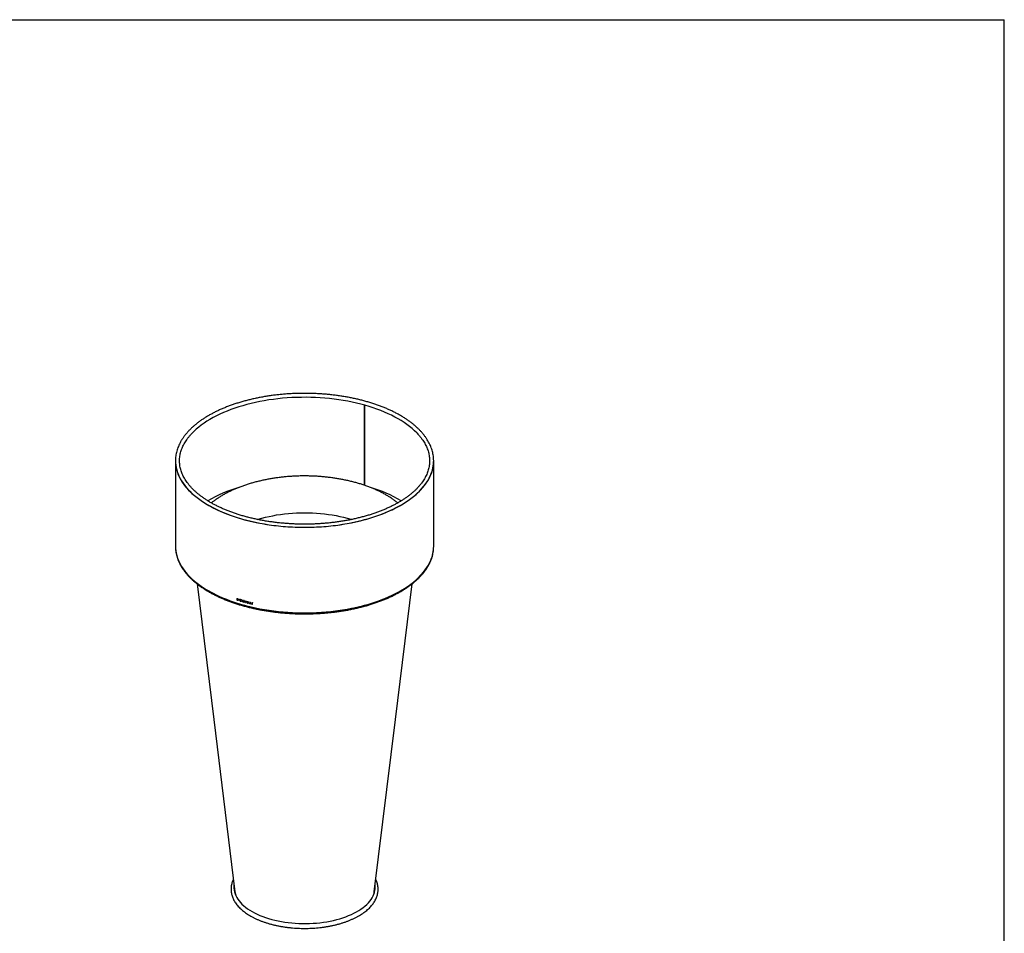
# Model space of a CAD drawing. Header units: millimetres. Extents: x -1749 to 4401, y -854 to 3451.
# Tile 3 of 3: x 1326 to 4401, y 596 to 3451. Entities that reach past the tile are written whole.
import ezdxf

# ---------------------------------------------------------------- set-up
doc = ezdxf.new("R2010")
doc.units = ezdxf.units.MM
doc.header["$LTSCALE"] = 8
doc.linetypes.add('SLD-Solido', pattern=[0])
doc.layers.add('QUOTE', color=1, linetype='SLD-Solido')
doc.layers.add('SCHIZZI', color=9, linetype='Continuous')

msp = doc.modelspace()

# ---------------------------------------------------------------- linework, layer by layer
for p, q in [((2402.2, 2246.6), (2402.2, 1996.2)), ((2402.5, 2246.6), (2402.5, 1996.1)), ((1812.6, 2072.6), (1812.6, 1805.1)), ((2619, 1805.1), (2619, 2072.6)), ((2004.1, 1642.5), (2004.1, 1637.9)), ((2004.3, 1638), (2004.1, 1637.9)), ((2004.3, 1642.4), (2004.3, 1638)), ((2004.8, 1641.8), (2004.7, 1641.7)), ((2004.7, 1641.7), (2004.7, 1638.3)), ((2005.9, 1641.3), (2004.7, 1641.7)), ((2004.7, 1638.3), (2006.1, 1637.8)), ((2006, 1641.5), (2004.8, 1641.8)), ((2006.1, 1641.8), (2005.9, 1641.9)), ((2006, 1641.5), (2005.9, 1641.3)), ((2006.1, 1641.2), (2005.9, 1641.3)), ((2006.3, 1641.4), (2006, 1641.5)), ((2006.3, 1637.9), (2006.1, 1637.8)), ((2006.3, 1637.3), (2006.2, 1637.2)), ((2007.2, 1637.9), (2007.3, 1637.9)), ((2007.6, 1640.4), (2007.4, 1640.2)), ((2007.8, 1638.4), (2007.6, 1638.2)), ((2007.7, 1637.4), (2007.8, 1637.5)), ((2008.3, 1637.9), (2008.1, 1637.8)), ((2009.6, 1640.8), (2009.6, 1638.2)), ((2009.8, 1638.3), (2009.6, 1638.2)), ((2009.8, 1640.7), (2009.8, 1638.3)), ((2010.1, 1640.4), (2010, 1640.3)), ((2010, 1639.5), (2010, 1640.3)), ((2010.1, 1639.3), (2010, 1639.2)), ((2010, 1638.4), (2010, 1639.2)), ((2011.5, 1639.8), (2011.5, 1640.2)), ((2011.5, 1638.7), (2011.5, 1639.1)), ((2011.5, 1637.6), (2011.5, 1637.9)), ((2013, 1637.2), (2012.9, 1637)), ((2013.9, 1635.2), (2013.3, 1634.1)), ((2013.5, 1634.2), (2013.3, 1634.1)), ((2014.1, 1635.3), (2013.5, 1634.2)), ((2014, 1638.5), (2013.9, 1638.4)), ((2014.1, 1635.3), (2013.9, 1635.2)), ((2014, 1633.9), (2014.4, 1634.8)), ((2014.1, 1635.7), (2015.6, 1638.4)), ((2014.3, 1635.8), (2014.1, 1635.7)), ((2014.3, 1635.8), (2015.8, 1638.6)), ((2014.6, 1634.9), (2014.4, 1634.8)), ((2014.4, 1634.8), (2014.9, 1634.6)), ((2014.6, 1634.9), (2015, 1634.7)), ((2014.7, 1635.2), (2016.1, 1638)), ((2015, 1635.1), (2014.7, 1635.2)), ((2015, 1634.7), (2014.9, 1634.6)), ((2015.8, 1638.6), (2015.6, 1638.4)), ((2016.3, 1639.8), (2015.8, 1638.9)), ((2016, 1639), (2015.8, 1638.9)), ((2016.5, 1640), (2016, 1639)), ((2016.3, 1638.2), (2016.1, 1638)), ((2016.1, 1638), (2016.5, 1637.6)), ((2016.3, 1638.2), (2016.6, 1637.8)), ((2016.4, 1638.5), (2017, 1639.6)), ((2016.9, 1638), (2016.4, 1638.5)), ((2016.5, 1637.6), (2016.9, 1638)), ((2016.6, 1637.8), (2016.5, 1637.6)), ((2016.9, 1634.6), (2016.5, 1635.2)), ((2016.6, 1637.8), (2017, 1638.1)), ((2020.8, 1637.5), (2018.6, 1633.5)), ((2018.6, 1633.5), (2018.8, 1633.6)), ((2020.9, 1637.7), (2018.8, 1633.6)), ((2019.3, 1633.3), (2020, 1634.6)), ((2020, 1634.6), (2020.1, 1634.7)), ((2021.1, 1636.7), (2020.2, 1635.1)), ((2021.1, 1636.7), (2021.2, 1636.9)), ((2021.9, 1634.6), (2021.1, 1636.7)), ((2022.1, 1634.7), (2021.2, 1636.9)), ((2023.5, 1632.1), (2021.4, 1637.4)), ((2021.9, 1634.6), (2022.1, 1634.7)), ((2022.2, 1633.9), (2022.4, 1634.1)), ((2022.2, 1633.9), (2022.9, 1632.3)), ((2022.4, 1634.1), (2023, 1632.4)), ((2022.9, 1632.3), (2023, 1632.4)), ((2025.5, 1631.9), (2025.4, 1631.8)), ((2026, 1635.4), (2025.8, 1635.2)), ((2025.9, 1633.7), (2026.8, 1633.2)), ((2026, 1633.9), (2027, 1633.4)), ((2026.9, 1633.8), (2026.1, 1634.2)), ((2026.8, 1633.2), (2027.8, 1632.7)), ((2028, 1633.2), (2026.9, 1633.8)), ((2027, 1633.4), (2027.9, 1632.8)), ((2027.7, 1635.1), (2027.6, 1634.9)), ((2027.9, 1632.8), (2027.8, 1632.7)), ((2028.1, 1634.4), (2027.9, 1634.3)), ((2028, 1631.8), (2028.1, 1631.9)), ((2028.2, 1632.4), (2028.1, 1632.3)), ((2028.3, 1631.2), (2028.2, 1631.1)), ((2030.2, 1634.9), (2030.2, 1634.3)), ((2030.2, 1634.3), (2030.3, 1634.4)), ((2030.3, 1634.8), (2030.3, 1634.4)), ((2031.8, 1633.9), (2031.9, 1634)), ((2031.8, 1633.9), (2031.8, 1629.8)), ((2031.8, 1629.8), (2031.9, 1630)), ((2031.9, 1634), (2031.9, 1630)), ((2032.5, 1633.7), (2032.7, 1633.8)), ((2032.5, 1629.6), (2032.5, 1633.7)), ((2034.1, 1633.3), (2034.1, 1633.8)), ((2036, 1633.3), (2036, 1628.7)), ((2036.2, 1633.3), (2036.2, 1628.9)), ((2036.8, 1632.7), (2036.7, 1632.6)), ((2036.7, 1631.1), (2036.7, 1632.6)), ((2036.8, 1630.7), (2036.7, 1630.6)), ((2036.7, 1629.1), (2036.7, 1630.6)), ((2039.6, 1631.8), (2039.6, 1632.4)), ((2039.6, 1629.8), (2039.6, 1630.4)), ((2041.7, 1631.9), (2041.7, 1627.3)), ((2041.9, 1631.9), (2041.9, 1627.4)), ((2042.4, 1627.7), (2042.4, 1631.8)), ((2047.1, 1630.6), (2047.1, 1626)), ((2047.2, 1630.6), (2047.2, 1626.1)), ((2047.7, 1626.4), (2047.7, 1630.5)), ((2036.2, 1628.9), (2036, 1628.7)), ((2039.6, 1627.8), (2039.6, 1628.4)), ((2041.9, 1627.4), (2041.7, 1627.3)), ((2045.1, 1626.4), (2045.1, 1627)), ((2047.2, 1626.1), (2047.1, 1626)), ((2050.5, 1625.2), (2050.5, 1625.8)), ((2052.5, 1629.4), (2052.5, 1624.7)), ((2052.6, 1624.9), (2052.5, 1624.7)), ((2052.6, 1629.3), (2052.6, 1624.9)), ((2053.1, 1624.6), (2053.1, 1629.2))]:
    msp.add_line(p, q)
at = {"flags": 128}
for points in [[(2567.5, 2158.4), (2566, 2159.9), (2559.1, 2166.6), (2551.7, 2173.2), (2543.8, 2179.6), (2535.5, 2185.9), (2526.8, 2192), (2517.5, 2198), (2507.9, 2203.7), (2497.9, 2209.3), (2487.4, 2214.7), (2476.6, 2219.8), (2465.4, 2224.8), (2453.8, 2229.5), (2441.9, 2234), (2429.7, 2238.2), (2417.2, 2242.3), (2404.4, 2246), (2391.3, 2249.6), (2378, 2252.8), (2364.4, 2255.8), (2350.7, 2258.6), (2336.7, 2261.1), (2322.6, 2263.3), (2308.3, 2265.2), (2293.9, 2266.9), (2279.4, 2268.2), (2264.8, 2269.3), (2250.1, 2270.1), (2235.4, 2270.7), (2220.7, 2270.9), (2205.9, 2270.8), (2191.2, 2270.5), (2176.5, 2269.9), (2161.8, 2269), (2147.2, 2267.8), (2132.8, 2266.3), (2118.4, 2264.6), (2104.2, 2262.6), (2090.1, 2260.3), (2076.2, 2257.7), (2062.5, 2254.8), (2049.1, 2251.7), (2035.8, 2248.4), (2022.9, 2244.8), (2010.2, 2240.9), (1997.7, 2236.8), (1985.6, 2232.5), (1973.8, 2227.9), (1962.4, 2223.1), (1951.3, 2218.1), (1940.6, 2212.8), (1930.3, 2207.4), (1920.4, 2201.8), (1910.9, 2196), (1901.8, 2190), (1893.2, 2183.8), (1885.1, 2177.5), (1877.4, 2171), (1870.1, 2164.3), (1865.8, 2160)], [(1813.1, 2082.7), (1812.8, 2078.2), (1812.6, 2070.5), (1813, 2062.8), (1814, 2055.1), (1815.6, 2047.4), (1817.7, 2039.8), (1820.3, 2032.2), (1823.5, 2024.6), (1827.2, 2017.1), (1831.5, 2009.7), (1836.3, 2002.4), (1841.6, 1995.2), (1847.5, 1988.1), (1853.8, 1981.1), (1860.7, 1974.2), (1868, 1967.5), (1875.8, 1960.9), (1884.1, 1954.5), (1892.9, 1948.2), (1902.1, 1942.1), (1911.7, 1936.2), (1921.8, 1930.5), (1932.2, 1924.9), (1943.1, 1919.6), (1954.3, 1914.5), (1965.9, 1909.6), (1977.8, 1904.9), (1990.1, 1900.5), (2002.7, 1896.3), (2015.5, 1892.3), (2028.7, 1888.6)], [(1812.6, 2072.6), (1812.8, 2066.7), (1813.5, 2059), (1814.7, 2051.3), (1816.5, 2043.6), (1818.9, 2036), (1821.8, 2028.4), (1825.3, 2020.9), (1829.3, 2013.5), (1833.8, 2006.1), (1838.9, 1998.9), (1844.4, 1991.7), (1850.5, 1984.6), (1857.1, 1977.7), (1864.2, 1970.9), (1871.8, 1964.2), (1879.9, 1957.7), (1888.4, 1951.4), (1897.3, 1945.2), (1906.8, 1939.2), (1916.6, 1933.4), (1926.8, 1927.7), (1937.5, 1922.3), (1948.5, 1917.1), (1959.9, 1912.1), (1971.7, 1907.3), (1983.8, 1902.7), (1996.2, 1898.4), (2008.9, 1894.3), (2021.9, 1890.5), (2035.2, 1886.9), (2048.7, 1883.6), (2062.5, 1880.5), (2076.4, 1877.7), (2090.6, 1875.2), (2104.9, 1872.9), (2119.4, 1870.9), (2134, 1869.2), (2148.8, 1867.8), (2163.6, 1866.6), (2178.5, 1865.8), (2193.4, 1865.2), (2208.4, 1864.9), (2223.4, 1864.9), (2238.4, 1865.2), (2253.3, 1865.8), (2268.2, 1866.7), (2283, 1867.8), (2297.8, 1869.2), (2312.4, 1870.9), (2326.9, 1872.9), (2341.2, 1875.2), (2355.4, 1877.7), (2369.3, 1880.5), (2383.1, 1883.6), (2396.6, 1886.9), (2409.9, 1890.5), (2422.9, 1894.4), (2435.6, 1898.5), (2448, 1902.8), (2460.1, 1907.3), (2471.8, 1912.1), (2483.2, 1917.1), (2494.3, 1922.4), (2504.9, 1927.8), (2515.2, 1933.4), (2525, 1939.3), (2534.4, 1945.3), (2543.4, 1951.5), (2551.9, 1957.8), (2559.9, 1964.3), (2567.5, 1971), (2574.6, 1977.8), (2581.2, 1984.7), (2587.3, 1991.8), (2592.9, 1998.9), (2597.9, 2006.2), (2602.4, 2013.6), (2606.4, 2021), (2609.9, 2028.5), (2612.8, 2036.1), (2615.1, 2043.7), (2616.9, 2051.4), (2618.2, 2059.1), (2618.9, 2066.8), (2619, 2074.5), (2619, 2074.6)], [(2028.7, 1888.6), (2042.1, 1885.2), (2055.7, 1882), (2069.6, 1879), (2083.7, 1876.4), (2097.9, 1874), (2112.3, 1871.9), (2126.9, 1870), (2141.6, 1868.4), (2156.3, 1867.2), (2171.2, 1866.2), (2186.1, 1865.5), (2201.1, 1865), (2216.1, 1864.9), (2231.1, 1865), (2246, 1865.5), (2261, 1866.2), (2275.8, 1867.2), (2290.6, 1868.5), (2305.3, 1870.1), (2319.8, 1871.9), (2334.2, 1874.1), (2348.5, 1876.5), (2362.6, 1879.1), (2376.4, 1882.1), (2390.1, 1885.3), (2403.4, 1888.7), (2416.6, 1892.5), (2429.4, 1896.4), (2442, 1900.6), (2454.3, 1905.1), (2466.2, 1909.8), (2477.8, 1914.7), (2489, 1919.8), (2499.8, 1925.1), (2510.3, 1930.7), (2520.3, 1936.4), (2529.9, 1942.3), (2539.1, 1948.4), (2547.8, 1954.7), (2556.1, 1961.1), (2563.9, 1967.7), (2571.2, 1974.5), (2578.1, 1981.3), (2584.4, 1988.3), (2590.2, 1995.5), (2595.5, 2002.7), (2600.3, 2010), (2604.6, 2017.4), (2608.3, 2024.9), (2611.4, 2032.4), (2614.1, 2040), (2616.1, 2047.7), (2617.7, 2055.4), (2618.6, 2063.1), (2619, 2070.8), (2618.9, 2078.5), (2618.6, 2082.7)], [(2068.8, 1889.3), (2071.2, 1890), (2082.2, 1893.2), (2093.4, 1896.1), (2105, 1898.8), (2116.7, 1901.1), (2128.6, 1903.3), (2140.7, 1905.1), (2152.9, 1906.7), (2165.3, 1908), (2177.8, 1909), (2190.3, 1909.7), (2202.9, 1910.2), (2215.5, 1910.3), (2228.1, 1910.2), (2240.7, 1909.8), (2253.2, 1909), (2265.7, 1908), (2278.1, 1906.8), (2290.3, 1905.2), (2302.4, 1903.4), (2314.4, 1901.3), (2326.1, 1898.9), (2337.6, 1896.2), (2348.9, 1893.3)], [(2348.9, 1893.3), (2359.9, 1890.2), (2362.9, 1889.3)], [(1812.6, 1805.1), (1812.8, 1799.2), (1813.5, 1791.5), (1814.7, 1783.8), (1816.5, 1776.2), (1818.9, 1768.5), (1821.8, 1761), (1825.3, 1753.4), (1829.3, 1746), (1833.8, 1738.6), (1838.9, 1731.4), (1844.4, 1724.2), (1850.5, 1717.2), (1857.1, 1710.2), (1864.2, 1703.4), (1871.8, 1696.8), (1879.9, 1690.3), (1888.4, 1683.9), (1897.3, 1677.7), (1906.8, 1671.7), (1916.6, 1665.9), (1926.8, 1660.3), (1937.5, 1654.8), (1948.5, 1649.6), (1959.9, 1644.6), (1971.7, 1639.8), (1983.8, 1635.3), (1996.2, 1630.9), (2008.9, 1626.8), (2021.9, 1623), (2035.2, 1619.4), (2048.7, 1616.1), (2062.5, 1613), (2076.4, 1610.2), (2090.6, 1607.7), (2104.9, 1605.4), (2119.4, 1603.4), (2134, 1601.7), (2148.8, 1600.3), (2163.6, 1599.2), (2178.5, 1598.3), (2193.4, 1597.7), (2208.4, 1597.5), (2223.4, 1597.5), (2238.4, 1597.7), (2253.3, 1598.3), (2268.2, 1599.2), (2283, 1600.3), (2297.8, 1601.8), (2312.4, 1603.5), (2326.9, 1605.5), (2341.2, 1607.7), (2355.4, 1610.3), (2369.3, 1613.1), (2383.1, 1616.1), (2396.6, 1619.5), (2409.9, 1623), (2422.9, 1626.9), (2435.6, 1631), (2448, 1635.3), (2460.1, 1639.9), (2471.8, 1644.7), (2483.2, 1649.7), (2494.3, 1654.9), (2504.9, 1660.3), (2515.2, 1666), (2525, 1671.8), (2534.4, 1677.8), (2543.4, 1684), (2551.9, 1690.3), (2559.9, 1696.8), (2567.5, 1703.5), (2574.6, 1710.3), (2581.2, 1717.2), (2587.3, 1724.3), (2592.9, 1731.5), (2597.9, 1738.7), (2602.4, 1746.1), (2606.4, 1753.5), (2609.9, 1761), (2612.8, 1768.6), (2615.1, 1776.2), (2616.9, 1783.9), (2618.2, 1791.6), (2618.9, 1799.3), (2619, 1805.1)], [(1812.6, 1803.1), (1812.6, 1803), (1813, 1795.3), (1814, 1787.6), (1815.6, 1779.9), (1817.7, 1772.3), (1820.3, 1764.7), (1823.5, 1757.1), (1827.2, 1749.7), (1831.5, 1742.3), (1836.3, 1734.9), (1841.6, 1727.7), (1847.5, 1720.6), (1853.8, 1713.6), (1860.7, 1706.8), (1868, 1700), (1875.8, 1693.4), (1884.1, 1687), (1892.9, 1680.7), (1902.1, 1674.6), (1911.7, 1668.7), (1921.8, 1663), (1932.2, 1657.5), (1943.1, 1652.1), (1954.3, 1647), (1965.9, 1642.1), (1977.8, 1637.5), (1990.1, 1633), (2002.7, 1628.8), (2015.5, 1624.9), (2028.7, 1621.1)], [(2028.7, 1621.1), (2042.1, 1617.7), (2055.7, 1614.5), (2069.6, 1611.6), (2083.7, 1608.9), (2097.9, 1606.5), (2112.3, 1604.4), (2126.9, 1602.5), (2141.6, 1601), (2156.3, 1599.7), (2171.2, 1598.7), (2186.1, 1598), (2201.1, 1597.6), (2216.1, 1597.4), (2231.1, 1597.6), (2246, 1598), (2261, 1598.7), (2275.8, 1599.7), (2290.6, 1601), (2305.3, 1602.6), (2319.8, 1604.4), (2334.2, 1606.6), (2348.5, 1609), (2362.6, 1611.7), (2376.4, 1614.6), (2390.1, 1617.8), (2403.4, 1621.3), (2416.6, 1625), (2429.4, 1629), (2442, 1633.2), (2454.3, 1637.6), (2466.2, 1642.3), (2477.8, 1647.2), (2489, 1652.3), (2499.8, 1657.7), (2510.3, 1663.2), (2520.3, 1668.9), (2529.9, 1674.9), (2539.1, 1681), (2547.8, 1687.2), (2556.1, 1693.7), (2563.9, 1700.3), (2571.2, 1707), (2578.1, 1713.9), (2584.4, 1720.9), (2590.2, 1728), (2595.5, 1735.2), (2600.3, 1742.5), (2604.6, 1749.9), (2608.3, 1757.4), (2611.4, 1765), (2614.1, 1772.6), (2616.1, 1780.2), (2617.7, 1787.9), (2618.6, 1795.6), (2618.9, 1799.4)], [(1880.1, 1687.9), (1932.1, 1264.6), (1998.2, 726.1)], [(2433.5, 726.1), (2499.6, 1264.6), (2551.5, 1687.9)], [(1995.4, 746.9), (1995.1, 742.5), (1995.2, 736.8), (1995.8, 731.1), (1997, 725.4), (1998.7, 719.7), (2001, 714.1), (2003.8, 708.6), (2007.2, 703.2), (2011.1, 697.8), (2015.5, 692.6), (2020.4, 687.5), (2025.8, 682.5), (2031.7, 677.6), (2038.1, 672.9), (2044.9, 668.4), (2052.1, 664.1), (2059.8, 660), (2067.8, 656), (2076.2, 652.3), (2085, 648.8), (2094.1, 645.5), (2103.5, 642.5), (2113.2, 639.7), (2123.1, 637.2), (2133.3, 634.9), (2143.7, 632.9)], [(2143.7, 632.9), (2154.3, 631.2), (2165, 629.7), (2175.9, 628.5), (2186.8, 627.7), (2197.9, 627), (2208.9, 626.7), (2220, 626.7), (2231.1, 626.9), (2242.2, 627.5), (2253.1, 628.3), (2264, 629.4), (2274.8, 630.8), (2285.4, 632.5), (2295.9, 634.4), (2306.1, 636.6), (2316.1, 639.1), (2325.9, 641.8), (2335.3, 644.8), (2344.5, 648), (2353.4, 651.4), (2361.9, 655.1), (2370, 659), (2377.7, 663.1), (2385.1, 667.4), (2392, 671.8), (2398.4, 676.5), (2404.5, 681.3), (2410, 686.2), (2415, 691.3), (2419.5, 696.6), (2423.6, 701.9), (2427.1, 707.3), (2430, 712.8), (2432.4, 718.4), (2434.3, 724), (2435.6, 729.7), (2436.4, 735.4), (2436.6, 741.1), (2436.3, 746.5)]]:
    msp.add_lwpolyline(points, dxfattribs=at)
for centre, radius, start, end in [((2138.6, 1561.5), 446.6, 106.7177, 120.2211), ((2291.8, 1558.6), 449.8, 59.8244, 73.2057), ((2173.5, 2175.5), 559.3, 252.3711, 252.5627), ((2173.6, 2171.2), 559.6, 252.3711, 252.5951), ((2173.6, 2170.9), 559.1, 252.3711, 252.5951), ((2176.7, 2186), 570.3, 252.9576, 253.156), ((2176.7, 2183.4), 570.3, 252.9576, 253.156), ((2176.8, 2183.1), 569.8, 252.9576, 253.156), ((2176.8, 2186), 570.6, 252.9954, 253.156), ((2176.8, 2185.2), 570.6, 252.9954, 253.156), ((2176.8, 2184.9), 570.6, 252.9954, 253.156), ((2176.8, 2184.1), 570.6, 252.9954, 253.156), ((2176.9, 2185.7), 570.2, 252.9954, 253.156), ((2176.9, 2184.6), 570.2, 252.9954, 253.156), ((2178.5, 2186.2), 576.3, 253.3466, 253.4135), ((2178.5, 2185.9), 575.9, 253.3466, 253.4135), ((2180.1, 2198.4), 582.1, 253.6585, 253.725), ((2181.3, 2197), 586.5, 253.8942, 253.9601), ((2181.4, 2196.7), 586.1, 253.8942, 253.9601), ((2182.4, 2202.3), 590.5, 254.0277, 254.2553), ((2182.5, 2202), 590.1, 254.0277, 254.2553), ((2182.4, 2202.9), 590.5, 254.0543, 254.2288), ((2182.4, 2205.5), 590.5, 254.1091, 254.1744), ((2183.5, 2204.6), 594.5, 254.3221, 254.3874), ((2183.6, 2204.3), 594, 254.3221, 254.3874), ((2184.5, 2209.4), 598.1, 254.5199, 254.5794), ((2186, 2217), 603.8, 254.8225, 254.8818), ((2186, 2216.7), 603.3, 254.8225, 254.8818), ((2187.8, 2225.1), 610.9, 255.0459, 255.427), ((2187.3, 2222.4), 608.8, 255.0456, 255.199), ((2187.3, 2222.1), 608.3, 255.0456, 255.199), ((2187.8, 2220.4), 610.9, 255.1989, 255.2741), ((2187.8, 2220.1), 610.4, 255.1989, 255.2741), ((2188.4, 2226.5), 613, 255.2741, 255.4267), ((2188.4, 2226.2), 612.5, 255.2741, 255.4267), ((2190.3, 2234.8), 620.9, 255.6116, 255.9495), ((2190.5, 2234.7), 621.4, 255.6698, 255.9494), ((2190.5, 2233.3), 621.4, 255.6698, 255.9494), ((2190.5, 2232.7), 621.4, 255.6698, 255.9494), ((2190.5, 2234.4), 621, 255.6698, 255.9494), ((2190.5, 2232.3), 621, 255.6698, 255.9494), ((2192.1, 2241.9), 628.2, 256.1524, 256.21), ((2194.2, 2250.6), 637.2, 256.6473, 256.7044), ((2190.3, 2230.1), 620.9, 255.6116, 255.9495), ((2190.4, 2229.8), 620.4, 255.6116, 255.9495), ((2190.5, 2231.2), 621.4, 255.6698, 255.9494), ((2192.7, 2239.6), 630.6, 256.1526, 256.4707), ((2192.7, 2239.2), 630.1, 256.1526, 256.4707), ((2192.8, 2240.7), 631.1, 256.2101, 256.4707), ((2194.8, 2248.3), 639.6, 256.6475, 256.9627), ((2194.8, 2247.9), 639.1, 256.6475, 256.9627), ((2194.9, 2249.3), 640.1, 256.7045, 256.9626), ((2196.3, 2259.4), 646.2, 257.1474, 257.2039), ((2196.3, 2254.7), 646.2, 257.1474, 257.2039), ((2196.3, 2254.4), 645.7, 257.1474, 257.2039)]:
    msp.add_arc(centre, radius, start, end)
for points, knots in [([(2618.5, 2083.1), (2618.5, 2083.2), (2618.4, 2085.8), (2617.6, 2090.9), (2616.2, 2098.3), (2614.2, 2105.7), (2611.7, 2113.1), (2608.7, 2120.4), (2605.3, 2127.6), (2601.3, 2134.8), (2596.9, 2141.9), (2592, 2148.9), (2586.6, 2155.9), (2580.8, 2162.7), (2574.5, 2169.4), (2567.7, 2176), (2560.5, 2182.4), (2552.9, 2188.7), (2544.9, 2194.9), (2536.4, 2200.9), (2527.6, 2206.7), (2518.3, 2212.4), (2508.7, 2217.8), (2498.7, 2223.1), (2488.4, 2228.2), (2477.7, 2233.2), (2466.8, 2237.9), (2455.5, 2242.4), (2443.9, 2246.7), (2432, 2250.7), (2419.9, 2254.6), (2407.5, 2258.2), (2394.9, 2261.6), (2382, 2264.8), (2369, 2267.7), (2355.7, 2270.4), (2342.3, 2272.8), (2328.8, 2275), (2315.1, 2276.9), (2301.3, 2278.6), (2287.3, 2280), (2273.3, 2281.2), (2259.2, 2282.1), (2245.1, 2282.8), (2230.9, 2283.2), (2216.7, 2283.4), (2202.5, 2283.2), (2188.4, 2282.9), (2174.2, 2282.2), (2160.1, 2281.4), (2146.1, 2280.2), (2132.2, 2278.8), (2118.3, 2277.2), (2104.6, 2275.2), (2091, 2273.1), (2077.6, 2270.7), (2064.4, 2268), (2051.3, 2265.1), (2038.4, 2262), (2025.8, 2258.7), (2013.4, 2255.1), (2001.2, 2251.2), (1989.3, 2247.2), (1977.7, 2242.9), (1966.3, 2238.5), (1955.3, 2233.8), (1944.6, 2228.9), (1934.2, 2223.8), (1924.2, 2218.5), (1914.6, 2213.1), (1905.3, 2207.4), (1896.4, 2201.6), (1887.8, 2195.6), (1879.7, 2189.5), (1872, 2183.2), (1864.8, 2176.8), (1858, 2170.2), (1851.6, 2163.5), (1845.7, 2156.7), (1840.2, 2149.7), (1835.2, 2142.7), (1830.7, 2135.6), (1826.7, 2128.4), (1823.2, 2121.1), (1820.2, 2113.7), (1817.7, 2106.4), (1815.6, 2098.9), (1814.2, 2091.5), (1813.3, 2086.2), (1813.1, 2083.4), (1813.1, 2083.1)], [0, 0, 0, 0, 0.000559, 0.011946, 0.023342, 0.034753, 0.046185, 0.057641, 0.069124, 0.080633, 0.092169, 0.10373, 0.115313, 0.126915, 0.138533, 0.150164, 0.161805, 0.173453, 0.185105, 0.196761, 0.208418, 0.220076, 0.231732, 0.243387, 0.25504, 0.26669, 0.278338, 0.289983, 0.301626, 0.313266, 0.324904, 0.336539, 0.348172, 0.359803, 0.371431, 0.383058, 0.394683, 0.406307, 0.417929, 0.429551, 0.441171, 0.45279, 0.464409, 0.476027, 0.487644, 0.499262, 0.510879, 0.522497, 0.534114, 0.545733, 0.557351, 0.56897, 0.580591, 0.592212, 0.603834, 0.615458, 0.627083, 0.63871, 0.650339, 0.66197, 0.673603, 0.685238, 0.696876, 0.708517, 0.72016, 0.731807, 0.743456, 0.755108, 0.766763, 0.778421, 0.790081, 0.801743, 0.813406, 0.82507, 0.836733, 0.848393, 0.860049, 0.871698, 0.883338, 0.894965, 0.906577, 0.918171, 0.929742, 0.941288, 0.952807, 0.964299, 0.975763, 0.987201, 0.998617, 1, 1, 1, 1]), ([(2033.3, 1897.6), (2031.1, 1898.2), (2024.8, 1899.9), (2014.7, 1902.9), (2002.8, 1906.7), (1991.2, 1910.7), (1980, 1914.9), (1969, 1919.3), (1958.3, 1923.9), (1948, 1928.7), (1938, 1933.6), (1928.4, 1938.8), (1919.1, 1944.1), (1910.3, 1949.5), (1901.8, 1955.2), (1893.7, 1960.9), (1886.1, 1966.8), (1878.8, 1972.8), (1872, 1979), (1865.7, 1985.2), (1859.7, 1991.5), (1854.3, 1998), (1849.2, 2004.5), (1844.7, 2011.1), (1840.6, 2017.8), (1837, 2024.6), (1833.9, 2031.4), (1831.2, 2038.2), (1829, 2045.1), (1827.3, 2052.1), (1826.1, 2059.1), (1825.4, 2066.1), (1825.2, 2073.1), (1825.5, 2080.1), (1826.3, 2087.2), (1827.6, 2094.2), (1829.3, 2101.2), (1831.6, 2108.1), (1834.4, 2115), (1837.6, 2121.8), (1841.4, 2128.6), (1845.6, 2135.3), (1850.2, 2141.9), (1855.3, 2148.5), (1860.6, 2154.6), (1864.4, 2158.5), (1866.2, 2160.3)], [0, 0, 0, 0, 0.012055, 0.034971, 0.057883, 0.080789, 0.103691, 0.126586, 0.149475, 0.172359, 0.195236, 0.218108, 0.240974, 0.263835, 0.286693, 0.309548, 0.332402, 0.355256, 0.378114, 0.40098, 0.423856, 0.446749, 0.469666, 0.492612, 0.515596, 0.538626, 0.561711, 0.584857, 0.608068, 0.631348, 0.654692, 0.678093, 0.701537, 0.725005, 0.748472, 0.771914, 0.795313, 0.818655, 0.841933, 0.865144, 0.888291, 0.911378, 0.934413, 0.957403, 0.980357, 1, 1, 1, 1]), ([(2567.1, 2158.7), (2568.7, 2157), (2572.3, 2153.2), (2577.4, 2147.2), (2582.4, 2140.6), (2587, 2134), (2591, 2127.3), (2594.7, 2120.6), (2597.8, 2113.8), (2600.5, 2106.9), (2602.6, 2100), (2604.3, 2093.1), (2605.5, 2086.1), (2606.2, 2079.1), (2606.5, 2072), (2606.2, 2065), (2605.4, 2058), (2604.1, 2051), (2602.3, 2044), (2600, 2037), (2597.3, 2030.1), (2594, 2023.3), (2590.3, 2016.5), (2586.1, 2009.8), (2581.4, 2003.2), (2576.3, 1996.7), (2570.7, 1990.2), (2564.7, 1983.9), (2558.2, 1977.6), (2551.3, 1971.5), (2544, 1965.5), (2536.2, 1959.7), (2528.1, 1953.9), (2519.5, 1948.4), (2510.6, 1942.9), (2501.2, 1937.7), (2491.5, 1932.6), (2481.5, 1927.6), (2471.1, 1922.9), (2460.3, 1918.3), (2449.3, 1914), (2438, 1909.8), (2426.3, 1905.9), (2414.4, 1902.2), (2402.3, 1898.6), (2389.9, 1895.4), (2377.2, 1892.3), (2364.4, 1889.5), (2351.4, 1886.9), (2338.2, 1884.5), (2324.8, 1882.4), (2311.3, 1880.5), (2297.7, 1878.9), (2284, 1877.5), (2270.1, 1876.4), (2256.3, 1875.5), (2242.3, 1874.9), (2228.3, 1874.6), (2214.3, 1874.5), (2200.4, 1874.6), (2186.4, 1875), (2172.4, 1875.7), (2158.6, 1876.6), (2144.8, 1877.8), (2131.1, 1879.2), (2117.5, 1880.9), (2104, 1882.8), (2090.7, 1885), (2077.5, 1887.4), (2064.5, 1890), (2051.7, 1892.9), (2041.3, 1895.5), (2035.2, 1897.1), (2033.3, 1897.6)], [0, 0, 0, 0, 0.0113789, 0.0255354, 0.0397062, 0.0538956, 0.0681084, 0.0823497, 0.0966245, 0.1109372, 0.1252907, 0.1396861, 0.1541215, 0.168592, 0.183089, 0.1976011, 0.2121126, 0.2266085, 0.2410777, 0.2555119, 0.2699063, 0.2842595, 0.2985728, 0.3128493, 0.3270935, 0.3413102, 0.3555044, 0.3696809, 0.3838439, 0.3979971, 0.4121436, 0.426286, 0.4404264, 0.4545662, 0.4687064, 0.482848, 0.4969919, 0.5111384, 0.5252881, 0.539441, 0.5535973, 0.567757, 0.5819201, 0.5960864, 0.6102557, 0.624428, 0.6386031, 0.6527807, 0.6669606, 0.6811427, 0.6953268, 0.7095125, 0.7236998, 0.7378884, 0.752078, 0.7662686, 0.7804599, 0.7946517, 0.8088437, 0.8230359, 0.837228, 0.8514196, 0.8656108, 0.8798011, 0.8939905, 0.9081787, 0.9223656, 0.9365509, 0.9507343, 0.9649158, 0.979095, 0.9932718, 1, 1, 1, 1]), ([(2506.9, 1940.9), (2506.6, 1941.1), (2503.7, 1943.6), (2497.9, 1947.9), (2489.3, 1954.1), (2480.3, 1959.9), (2470.9, 1965.6), (2461.1, 1971), (2451, 1976.2), (2440.6, 1981.1), (2429.9, 1985.8), (2419, 1990.2), (2407.7, 1994.4), (2396.2, 1998.3), (2384.6, 2001.9), (2374.7, 2004.7), (2364.7, 2007.4), (2354.3, 2009.9), (2341.9, 2012.6), (2329.3, 2015.1), (2316.6, 2017.3), (2303.8, 2019.2), (2290.8, 2020.9), (2277.8, 2022.3), (2264.6, 2023.5), (2251.4, 2024.3), (2238.2, 2024.9), (2224.9, 2025.2), (2211.6, 2025.3), (2198.4, 2025.1), (2185.1, 2024.6), (2171.9, 2023.8), (2158.7, 2022.8), (2145.7, 2021.5), (2132.7, 2019.9), (2119.8, 2018.1), (2107, 2015.9), (2094.4, 2013.6), (2081.9, 2010.9), (2069.6, 2008), (2057.5, 2004.9), (2045.6, 2001.4), (2033.9, 1997.8), (2022.5, 1993.8), (2011.3, 1989.6), (2000.3, 1985.2), (1989.6, 1980.5), (1979.3, 1975.5), (1969.2, 1970.3), (1959.5, 1964.8), (1950.1, 1959.1), (1941.1, 1953.1), (1932.6, 1947.1), (1927.3, 1942.9), (1924.8, 1940.9)], [0, 0, 0, 0, 0.002112, 0.021944, 0.04186, 0.061833, 0.081838, 0.101852, 0.121858, 0.141844, 0.161803, 0.181729, 0.20162, 0.221474, 0.241292, 0.260325, 0.270785, 0.290518, 0.310221, 0.329897, 0.349547, 0.369174, 0.388782, 0.408374, 0.427951, 0.447518, 0.467076, 0.486629, 0.506179, 0.52573, 0.545283, 0.564841, 0.584406, 0.603982, 0.623572, 0.643178, 0.662804, 0.682452, 0.702126, 0.721827, 0.741561, 0.761328, 0.781132, 0.800975, 0.82086, 0.840786, 0.860755, 0.880766, 0.900816, 0.9209, 0.941011, 0.961136, 0.981257, 1, 1, 1, 1]), ([(1813.1, 1794.4), (1813.1, 1794.3), (1813.2, 1793.1), (1813.4, 1791.9), (1813.6, 1790.8)], [0, 0, 0, 0, 0.080753, 1, 1, 1, 1]), ([(1813.7, 1790.2), (1813.8, 1789), (1814.3, 1785.3), (1815.5, 1779.2), (1817.5, 1771.8), (1820, 1764.5), (1823, 1757.2), (1826.4, 1749.9), (1830.4, 1742.7), (1834.8, 1735.6), (1839.7, 1728.6), (1845.1, 1721.7), (1850.9, 1714.9), (1857.3, 1708.2), (1864, 1701.6), (1871.2, 1695.2), (1878.9, 1688.9), (1886.9, 1682.7), (1895.4, 1676.7), (1904.2, 1670.9), (1913.5, 1665.2), (1923.1, 1659.7), (1933.1, 1654.5), (1943.4, 1649.3), (1954.1, 1644.4), (1965.1, 1639.7), (1976.4, 1635.2), (1987.9, 1631), (1999.8, 1626.9), (2012, 1623), (2022, 1620.1), (2028.1, 1618.4), (2030, 1617.9)], [0, 0, 0, 0, 0.016065, 0.050068, 0.084118, 0.118228, 0.152411, 0.186673, 0.221017, 0.255439, 0.289935, 0.324497, 0.359116, 0.393782, 0.428485, 0.463218, 0.497973, 0.532742, 0.56752, 0.602302, 0.637085, 0.671865, 0.70664, 0.741409, 0.776171, 0.810926, 0.845673, 0.880412, 0.915143, 0.949867, 0.984583, 1, 1, 1, 1]), ([(2030, 1617.9), (2032.2, 1617.3), (2038.6, 1615.6), (2049.4, 1613), (2062.5, 1610), (2075.7, 1607.3), (2089.1, 1604.9), (2102.7, 1602.7), (2116.4, 1600.8), (2130.2, 1599.1), (2144.1, 1597.6), (2158.1, 1596.5), (2172.2, 1595.5), (2186.3, 1594.9), (2200.5, 1594.5), (2214.7, 1594.3), (2228.9, 1594.4), (2243.1, 1594.8), (2257.2, 1595.4), (2271.3, 1596.3), (2285.3, 1597.4), (2299.3, 1598.8), (2313.1, 1600.5), (2326.8, 1602.4), (2340.4, 1604.5), (2353.8, 1606.9), (2367.1, 1609.6), (2380.2, 1612.5), (2393, 1615.6), (2405.7, 1619), (2418.1, 1622.6), (2430.3, 1626.4), (2442.2, 1630.4), (2453.8, 1634.7), (2465.1, 1639.1), (2476.2, 1643.8), (2486.9, 1648.7), (2497.3, 1653.8), (2507.3, 1659.1), (2517, 1664.5), (2526.3, 1670.1), (2535.2, 1676), (2543.7, 1681.9), (2551.8, 1688.1), (2559.5, 1694.4), (2566.8, 1700.8), (2573.6, 1707.4), (2580, 1714.1), (2585.9, 1720.9), (2591.4, 1727.8), (2596.3, 1734.9), (2600.8, 1742), (2604.9, 1749.2), (2608.4, 1756.5), (2611.4, 1763.8), (2613.9, 1771.2), (2616, 1778.6), (2617.5, 1786.1), (2618.3, 1791.1), (2618.5, 1793.6), (2618.5, 1793.7)], [0, 0, 0, 0, 0.009326, 0.027035, 0.044742, 0.062447, 0.080148, 0.097848, 0.115545, 0.133241, 0.150935, 0.168628, 0.186319, 0.20401, 0.221701, 0.239391, 0.257081, 0.274771, 0.292461, 0.310152, 0.327844, 0.345536, 0.36323, 0.380926, 0.398624, 0.416323, 0.434025, 0.451729, 0.469436, 0.487147, 0.50486, 0.522578, 0.540299, 0.558024, 0.575754, 0.593487, 0.611226, 0.628968, 0.646715, 0.664467, 0.682221, 0.699979, 0.717739, 0.735499, 0.753258, 0.771014, 0.788762, 0.806501, 0.824225, 0.841931, 0.859613, 0.877267, 0.894887, 0.912469, 0.93001, 0.947509, 0.964965, 0.982383, 0.999767, 1, 1, 1, 1]), ([(2007.8, 1640.5), (2007.6, 1640.8), (2007.1, 1641.4), (2006.5, 1641.7), (2006.1, 1641.8)], [0, 0, 0, 0, 0.5, 1, 1, 1, 1]), ([(2007.4, 1640.2), (2007.2, 1640.5), (2006.8, 1640.9), (2006.4, 1641.1), (2006.1, 1641.2)], [0, 0, 0, 0, 0.5, 1, 1, 1, 1]), ([(2006.1, 1637.8), (2006.3, 1637.8), (2006.6, 1637.7), (2007, 1637.8), (2007.3, 1638), (2007.5, 1638.2), (2007.6, 1638.2)], [0, 0, 0, 0, 0.25059, 0.500044, 0.749798, 1, 1, 1, 1]), ([(2006.2, 1637.2), (2006.4, 1637.2), (2006.8, 1637.1), (2007.3, 1637.2), (2007.8, 1637.4), (2008, 1637.7), (2008.1, 1637.8)], [0, 0, 0, 0, 0.250163, 0.499995, 0.749897, 1, 1, 1, 1]), ([(2007.6, 1640.4), (2007.4, 1640.6), (2007, 1641), (2006.5, 1641.3), (2006.3, 1641.4)], [0, 0, 0, 0, 0.500058, 1, 1, 1, 1]), ([(2006.3, 1637.9), (2006.4, 1637.9), (2006.7, 1637.9), (2007.2, 1637.9), (2007.5, 1638.1), (2007.7, 1638.3), (2007.8, 1638.4)], [0, 0, 0, 0, 0.250537, 0.499966, 0.749736, 1, 1, 1, 1]), ([(2006.3, 1637.3), (2006.5, 1637.3), (2006.9, 1637.2), (2007.5, 1637.3), (2007.9, 1637.6), (2008.2, 1637.8), (2008.3, 1637.9)], [0, 0, 0, 0, 0.2499468, 0.4999212, 0.7499374, 1, 1, 1, 1]), ([(2007.6, 1638.2), (2007.7, 1638.4), (2007.8, 1638.7), (2007.8, 1639.2), (2007.7, 1639.7), (2007.5, 1640.1), (2007.4, 1640.2)], [0, 0, 0, 0, 0.250146, 0.49997, 0.749985, 1, 1, 1, 1]), ([(2007.8, 1638.4), (2007.8, 1638.5), (2008, 1638.8), (2008, 1639.3), (2007.9, 1639.9), (2007.7, 1640.2), (2007.6, 1640.4)], [0, 0, 0, 0, 0.250147, 0.499993, 0.750018, 1, 1, 1, 1]), ([(2008.1, 1637.8), (2008.2, 1638), (2008.4, 1638.4), (2008.4, 1639.1), (2008.2, 1639.8), (2008, 1640.3), (2007.8, 1640.5)], [0, 0, 0, 0, 0.25, 0.5, 0.75, 1, 1, 1, 1]), ([(2014.3, 1639.3), (2014.1, 1639.2), (2013.6, 1639.1), (2013.1, 1638.6), (2012.8, 1637.9), (2012.9, 1637.3), (2012.9, 1637)], [0, 0, 0, 0, 0.25, 0.5, 0.75, 1, 1, 1, 1]), ([(2012.9, 1637), (2012.9, 1636.9), (2013, 1636.5), (2013.2, 1636.1), (2013.5, 1635.6), (2013.8, 1635.3), (2013.9, 1635.2)], [0, 0, 0, 0, 0.25052, 0.499992, 0.749804, 1, 1, 1, 1]), ([(2014.5, 1639.4), (2014.2, 1639.3), (2013.7, 1639.2), (2013.2, 1638.7), (2013, 1638), (2013, 1637.5), (2013, 1637.2)], [0, 0, 0, 0, 0.2499188, 0.4999031, 0.749942, 1, 1, 1, 1]), ([(2013, 1637.2), (2013.1, 1637), (2013.1, 1636.7), (2013.4, 1636.2), (2013.7, 1635.7), (2013.9, 1635.5), (2014.1, 1635.3)], [0, 0, 0, 0, 0.250525, 0.500062, 0.749816, 1, 1, 1, 1]), ([(2014.5, 1638.7), (2014.3, 1638.6), (2014, 1638.5), (2013.6, 1638.1), (2013.4, 1637.6), (2013.4, 1637.2), (2013.5, 1637)], [0, 0, 0, 0, 0.25, 0.5, 0.75, 1, 1, 1, 1]), ([(2013.5, 1637), (2013.5, 1636.7), (2013.6, 1636.3), (2014, 1635.9), (2014.1, 1635.7)], [0, 0, 0, 0, 0.5, 1, 1, 1, 1]), ([(2014.7, 1638.8), (2014.5, 1638.8), (2014.2, 1638.7), (2014.1, 1638.5), (2014, 1638.5)], [0, 0, 0, 0, 0.742567, 1, 1, 1, 1]), ([(2015.8, 1638.9), (2015.6, 1639), (2015.1, 1639.3), (2014.5, 1639.3), (2014.3, 1639.3)], [0, 0, 0, 0, 0.5, 1, 1, 1, 1]), ([(2015.6, 1638.4), (2015.4, 1638.5), (2015, 1638.7), (2014.7, 1638.7), (2014.5, 1638.7)], [0, 0, 0, 0, 0.500298, 1, 1, 1, 1]), ([(2015.8, 1638.6), (2015.6, 1638.6), (2015.2, 1638.8), (2014.9, 1638.8), (2014.7, 1638.8)], [0, 0, 0, 0, 0.500288, 1, 1, 1, 1]), ([(2014.9, 1634.6), (2015.1, 1634.5), (2015.4, 1634.4), (2016, 1634.3), (2016.5, 1634.4), (2016.7, 1634.6), (2016.9, 1634.6)], [0, 0, 0, 0, 0.2501835, 0.4999962, 0.7498306, 1, 1, 1, 1]), ([(2016.5, 1635.2), (2016.4, 1635.1), (2016.2, 1635), (2015.8, 1634.9), (2015.4, 1635), (2015.1, 1635.1), (2015, 1635.1)], [0, 0, 0, 0, 0.250247, 0.499996, 0.749717, 1, 1, 1, 1]), ([(2015, 1634.7), (2015.2, 1634.6), (2015.6, 1634.5), (2016.1, 1634.5), (2016.6, 1634.5), (2016.9, 1634.7), (2017, 1634.8)], [0, 0, 0, 0, 0.249968, 0.499945, 0.749951, 1, 1, 1, 1]), ([(2024.9, 1633), (2024.9, 1632.9), (2024.9, 1632.7), (2025, 1632.4), (2025.2, 1632.1), (2025.3, 1631.9), (2025.4, 1631.8)], [0, 0, 0, 0, 0.250839, 0.499976, 0.749958, 1, 1, 1, 1]), ([(2025, 1633.1), (2025, 1633), (2025, 1632.8), (2025.1, 1632.5), (2025.3, 1632.2), (2025.5, 1632), (2025.5, 1631.9)], [0, 0, 0, 0, 0.2508084, 0.5000418, 0.7499392, 1, 1, 1, 1]), ([(2025.7, 1635.9), (2025.6, 1635.9), (2025.4, 1635.8), (2025.2, 1635.6), (2025.1, 1635.3), (2025.1, 1635), (2025.2, 1634.6), (2025.3, 1634.3), (2025.6, 1634), (2025.8, 1633.8), (2025.9, 1633.7)], [0, 0, 0, 0, 0.125169, 0.249986, 0.375003, 0.499986, 0.624934, 0.749992, 0.87496, 1, 1, 1, 1]), ([(2025.5, 1635.8), (2025.4, 1635.8), (2025.3, 1635.7), (2025.3, 1635.4), (2025.2, 1635.1), (2025.3, 1634.8), (2025.5, 1634.4), (2025.7, 1634.1), (2025.9, 1634), (2026, 1633.9)], [0, 0, 0, 0, 0.054414, 0.212031, 0.369661, 0.527286, 0.68489, 0.842461, 1, 1, 1, 1]), ([(2025.4, 1631.8), (2025.6, 1631.6), (2026, 1631.3), (2026.8, 1631), (2027.5, 1630.9), (2027.9, 1631), (2028.2, 1631.1)], [0, 0, 0, 0, 0.25, 0.5, 0.75, 1, 1, 1, 1]), ([(2025.7, 1632.2), (2025.7, 1632.3), (2025.6, 1632.3), (2025.5, 1632.5), (2025.5, 1632.6), (2025.5, 1632.8), (2025.5, 1632.8)], [0, 0, 0, 0, 0.251694, 0.499999, 0.748362, 1, 1, 1, 1]), ([(2025.5, 1631.9), (2025.8, 1631.8), (2026.2, 1631.4), (2026.9, 1631.2), (2027.7, 1631), (2028.1, 1631.2), (2028.3, 1631.2)], [0, 0, 0, 0, 0.250014, 0.499998, 0.749984, 1, 1, 1, 1]), ([(2027.9, 1635.4), (2027.7, 1635.5), (2027.4, 1635.7), (2026.8, 1636), (2026.2, 1636.1), (2025.9, 1636), (2025.7, 1635.9)], [0, 0, 0, 0, 0.250158, 0.499985, 0.749993, 1, 1, 1, 1]), ([(2026.1, 1634.2), (2026, 1634.3), (2025.9, 1634.3), (2025.8, 1634.5), (2025.7, 1634.7), (2025.7, 1634.9), (2025.7, 1635), (2025.8, 1635.2), (2025.9, 1635.3), (2026, 1635.3), (2026, 1635.4)], [0, 0, 0, 0, 0.125719, 0.249965, 0.374964, 0.499989, 0.625, 0.750014, 0.874548, 1, 1, 1, 1]), ([(2027.8, 1631.6), (2027.6, 1631.6), (2027.3, 1631.5), (2026.7, 1631.6), (2026.2, 1631.8), (2025.9, 1632.1), (2025.7, 1632.2)], [0, 0, 0, 0, 0.250171, 0.499993, 0.7499, 1, 1, 1, 1]), ([(2026, 1635.4), (2026, 1635.4), (2026, 1635.4), (2026.1, 1635.5), (2026.2, 1635.5)], [0, 0, 0, 0, 0.383467, 1, 1, 1, 1]), ([(2026, 1635.4), (2026.1, 1635.4), (2026.4, 1635.4), (2026.8, 1635.4), (2027.2, 1635.2), (2027.5, 1635), (2027.6, 1634.9)], [0, 0, 0, 0, 0.25026, 0.499993, 0.749769, 1, 1, 1, 1]), ([(2026.2, 1635.5), (2026.3, 1635.5), (2026.5, 1635.6), (2026.9, 1635.5), (2027.4, 1635.4), (2027.6, 1635.2), (2027.7, 1635.1)], [0, 0, 0, 0, 0.250016, 0.500003, 0.749988, 1, 1, 1, 1]), ([(2027.6, 1634.9), (2027.6, 1634.9), (2027.7, 1634.8), (2027.8, 1634.6), (2027.9, 1634.5), (2027.9, 1634.3), (2027.9, 1634.3)], [0, 0, 0, 0, 0.251461, 0.499971, 0.749809, 1, 1, 1, 1]), ([(2027.7, 1635.1), (2027.8, 1635), (2027.9, 1634.9), (2028, 1634.8), (2028, 1634.6), (2028.1, 1634.5), (2028.1, 1634.4)], [0, 0, 0, 0, 0.250671, 0.499875, 0.749036, 1, 1, 1, 1]), ([(2027.8, 1632.7), (2027.8, 1632.7), (2027.9, 1632.6), (2028, 1632.5), (2028, 1632.4), (2028.1, 1632.3), (2028.1, 1632.3)], [0, 0, 0, 0, 0.251848, 0.499749, 0.749667, 1, 1, 1, 1]), ([(2028.1, 1632.3), (2028.1, 1632.2), (2028.1, 1632.1), (2028, 1631.9), (2027.9, 1631.7), (2027.8, 1631.7), (2027.8, 1631.6)], [0, 0, 0, 0, 0.250702, 0.499936, 0.748808, 1, 1, 1, 1]), ([(2028.5, 1634.1), (2028.5, 1634.2), (2028.5, 1634.4), (2028.3, 1634.8), (2028.2, 1635.1), (2028, 1635.3), (2027.9, 1635.4)], [0, 0, 0, 0, 0.2507785, 0.4999922, 0.7494906, 1, 1, 1, 1]), ([(2027.9, 1632.8), (2028, 1632.8), (2028, 1632.8), (2028.1, 1632.6), (2028.2, 1632.5), (2028.2, 1632.4), (2028.2, 1632.4)], [0, 0, 0, 0, 0.251278, 0.499853, 0.747844, 1, 1, 1, 1]), ([(2028.7, 1632.2), (2028.6, 1632.3), (2028.6, 1632.5), (2028.4, 1632.8), (2028.2, 1633), (2028, 1633.1), (2028, 1633.2)], [0, 0, 0, 0, 0.25092, 0.499996, 0.749179, 1, 1, 1, 1]), ([(2028.2, 1632.4), (2028.2, 1632.3), (2028.2, 1632.2), (2028.2, 1632), (2028.1, 1632), (2028.1, 1631.9)], [0, 0, 0, 0, 0.394661, 0.787614, 1, 1, 1, 1]), ([(2028.2, 1631.1), (2028.2, 1631.1), (2028.4, 1631.2), (2028.6, 1631.5), (2028.7, 1631.8), (2028.7, 1632.1), (2028.7, 1632.2)], [0, 0, 0, 0, 0.250312, 0.499981, 0.749863, 1, 1, 1, 1]), ([(2028.3, 1631.2), (2028.4, 1631.3), (2028.5, 1631.3), (2028.6, 1631.5), (2028.7, 1631.5)], [0, 0, 0, 0, 0.666622, 1, 1, 1, 1]), ([(1993.5, 764.4), (1993.1, 763.7), (1991.7, 761), (1990, 756.4), (1988.2, 750.6), (1987, 744.9), (1986.3, 739.1), (1986.1, 733.3), (1986.3, 727.5), (1987.1, 721.7), (1988.4, 716), (1990.2, 710.3), (1992.4, 704.7), (1995.2, 699.1), (1998.4, 693.6), (2002.2, 688.2), (2006.4, 682.9), (2011.1, 677.7), (2016.2, 672.6), (2021.8, 667.7), (2027.8, 662.9), (2034.2, 658.3), (2041, 653.9), (2048.2, 649.6), (2055.8, 645.6), (2063.7, 641.7), (2072, 638), (2080.5, 634.6), (2089.3, 631.4), (2098.4, 628.4), (2107.8, 625.6), (2117.4, 623.1), (2127.2, 620.8), (2135.4, 619.1), (2140.4, 618.2), (2142, 617.9)], [0, 0, 0, 0, 0.013061, 0.044174, 0.075083, 0.105801, 0.136358, 0.166802, 0.197191, 0.227575, 0.258009, 0.28855, 0.319243, 0.350118, 0.381187, 0.412448, 0.443884, 0.47547, 0.507176, 0.538972, 0.570831, 0.602728, 0.634646, 0.666568, 0.698482, 0.730383, 0.762267, 0.79413, 0.825974, 0.857797, 0.889601, 0.921386, 0.953155, 0.984908, 1, 1, 1, 1]), ([(2142, 617.9), (2143.8, 617.6), (2149, 616.7), (2157.6, 615.4), (2168.1, 614.1), (2178.6, 613), (2189.2, 612.3), (2199.8, 611.7), (2210.5, 611.5), (2221.2, 611.5), (2231.9, 611.8), (2242.6, 612.3), (2253.2, 613.1), (2263.7, 614.1), (2274.1, 615.4), (2284.4, 617), (2294.6, 618.8), (2304.6, 620.8), (2314.4, 623.1), (2323.9, 625.6), (2333.3, 628.4), (2342.4, 631.4), (2351.2, 634.6), (2359.8, 638.1), (2368, 641.7), (2375.9, 645.6), (2383.5, 649.6), (2390.7, 653.9), (2397.5, 658.4), (2403.9, 663), (2410, 667.8), (2415.6, 672.7), (2420.7, 677.8), (2425.4, 683.1), (2429.7, 688.5), (2433.4, 693.9), (2436.7, 699.5), (2439.4, 705.2), (2441.7, 710.9), (2443.4, 716.6), (2444.6, 722.4), (2445.4, 728.2), (2445.6, 734), (2445.3, 739.8), (2444.5, 745.6), (2443.2, 751.3), (2441.4, 757), (2439.8, 761.4), (2438.5, 763.8), (2438.2, 764.4)], [0, 0, 0, 0, 0.0115744, 0.0335255, 0.0554713, 0.0774114, 0.0993471, 0.1212795, 0.1432098, 0.1651392, 0.1870689, 0.2089997, 0.2309328, 0.2528692, 0.2748104, 0.2967574, 0.3187116, 0.3406743, 0.3626466, 0.3846299, 0.4066256, 0.4286347, 0.4506584, 0.4726976, 0.4947529, 0.5168247, 0.5389124, 0.5610147, 0.5831291, 0.6052513, 0.6273729, 0.649483, 0.6715682, 0.6936113, 0.7155925, 0.7374894, 0.7592799, 0.7809451, 0.802472, 0.8238578, 0.8451113, 0.866254, 0.8873182, 0.908344, 0.9293669, 0.9504243, 0.9715556, 0.9927921, 1, 1, 1, 1]), ([(1998.4, 726.2), (1998.5, 724.7), (1998.7, 721), (2000, 717.4), (2000.8, 715.3)], [0, 0, 0, 0, 0.4099262, 1, 1, 1, 1]), ([(2430.8, 715), (2431.7, 717.6), (2433, 721.3), (2433.2, 725), (2433.3, 726.2)], [0, 0, 0, 0, 0.6933468, 1, 1, 1, 1])]:
    msp.add_open_spline(points, degree=3, knots=knots)
at = {"layer": 'QUOTE', "color": 7, "true_color": 0xffffff}
msp.add_line((-1748.9, 3450.9), (4400.8, 3450.9), dxfattribs=at)
at = {"layer": 'SCHIZZI', "color": 7, "true_color": 0xffffff}
msp.add_line((4401.1, -854.1), (4400.8, 3450.9), dxfattribs=at)

doc.saveas('drawing.dxf')
